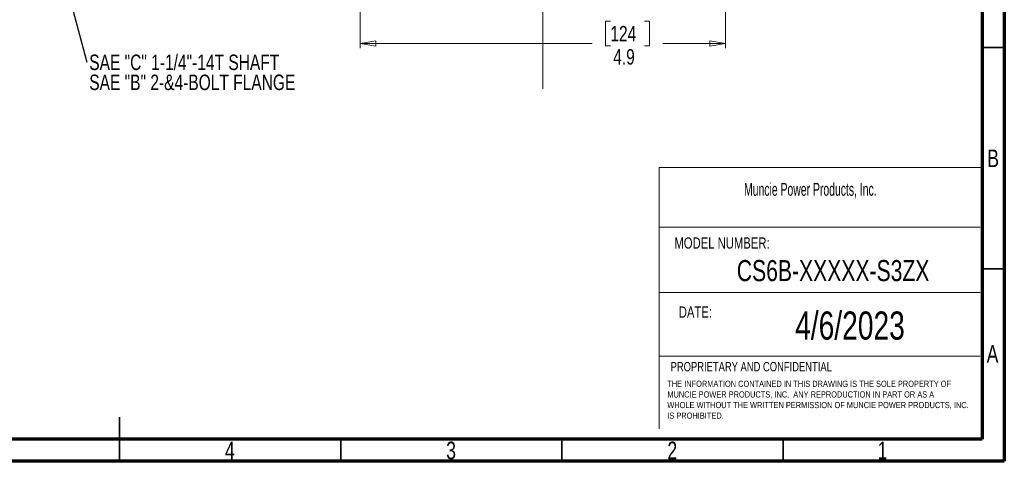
# Model space of a CAD drawing. Header units: inches. Extents: x 0.6 to 16.3, y 0.2 to 11.5.
# Tile 12 of 19: x 7.6 to 16.3, y 0.2 to 4.1. Entities that reach past the tile are written whole.
import ezdxf

# ---------------------------------------------------------------- set-up
doc = ezdxf.new("R2010")
doc.units = ezdxf.units.IN
doc.header["$MEASUREMENT"] = 0
doc.linetypes.add('CENTERX2', pattern=[0.8, 0.5, -0.1, 0.1, -0.1])
doc.styles.add('SLDTEXTSTYLE0', font='TXT', dxfattribs={"width": 0.75})
doc.styles.add('SLDTEXTSTYLE1', font='TXT', dxfattribs={"width": 0.605})
doc.dimstyles.new('SLDDIMSTYLE1', dxfattribs={"dimtxt": 0.137795, "dimasz": 0.14, "dimexe": 0, "dimexo": 0.0625, "dimgap": 0.034449, "dimtad": 0, "dimdec": 1, "dimlfac": 1.5, "dimrnd": 1e-09, "dimzin": 12, "dimdsep": 46, "dimtxsty": 'SLDTEXTSTYLE0', "dimblk1": 'CLOSED', "dimblk2": 'CLOSED', "dimsah": 1, "dimcen": 0.09, "dimadec": 0, "dimazin": 3, "dimtfac": 1, "dimtdec": 1, "dimtofl": 0, "dimtmove": 0, "dimatfit": 3, "dimldrblk": 'CLOSED', "dimfxl": 0, "dimfrac": 2, "dimtolj": 1, "dimtzin": 12, "dimarcsym": 0})
doc.dimstyles.new('SLDDIMSTYLE3', dxfattribs={"dimtxt": 0.18, "dimasz": 0.14, "dimexe": 0, "dimexo": 0.0625, "dimgap": 0, "dimtad": 0, "dimtih": 1, "dimtoh": 1, "dimdec": 0, "dimrnd": 1e-09, "dimzin": 0, "dimdsep": 46, "dimtxsty": 'Standard', "dimsah": 1, "dimcen": 0.09, "dimadec": 0, "dimazin": 0, "dimtfac": 0.14, "dimtdec": 0, "dimtofl": 0, "dimtmove": 0, "dimatfit": 3, "dimfxl": 0, "dimfrac": 2, "dimtolj": 1, "dimtzin": 0, "dimarcsym": 0})

# ---------------------------------------------------------------- blocks, each defined once
blk = doc.blocks.new('SW_NOTE_0')
at = {"color": 0, "linetype": 'Continuous', "lineweight": 0, "char_height": 0.055, "attachment_point": 1, "style": 'SLDTEXTSTYLE0'}
for s, insert in [('THE INFORMATION CONTAINED IN THIS DRAWING IS THE SOLE PROPERTY OF', (0, 0.0709)), ('MUNCIE POWER PRODUCTS, INC.  ANY REPRODUCTION IN PART OR AS A', (0, -0.0235)), ('WHOLE WITHOUT THE WRITTEN PERMISSION OF MUNCIE POWER PRODUCTS, INC.', (0, -0.1178)), ('IS PROHIBITED.', (0, -0.2122))]:
    blk.add_mtext(s, dxfattribs=dict(at, insert=insert))
blk = doc.blocks.new('_Closed')
at = {"color": 0, "linetype": 'ByBlock', "lineweight": -2}
for p, q in [((-1, 0.166667), (0, 0)), ((-1, 0.166667), (-1, -0.166667)), ((0, 0), (-1, -0.166667)), ((0, 0), (-1, 0))]:
    blk.add_line(p, q, dxfattribs=at)
blk = doc.blocks.new('_D_11')
at = {"color": 7, "linetype": 'Continuous', "lineweight": 0}
for p, q in [((10.6055, 4.1984), (10.6055, 3.8728)), ((13.8588, 4.1984), (13.8588, 3.8728)), ((12.8327, 4.1107), (12.7908, 4.1107)), ((12.7908, 4.1107), (12.7908, 3.8919)), ((13.1382, 4.1107), (13.1802, 4.1107)), ((13.1802, 4.1107), (13.1802, 3.8919)), ((10.6055, 3.9122), (12.6699, 3.9122)), ((12.7908, 3.8919), (12.8327, 3.8919)), ((13.1802, 3.8919), (13.1382, 3.8919)), ((13.8588, 3.9122), (13.301, 3.9122))]:
    blk.add_line(p, q, dxfattribs=at)
at = {"color": 7, "linetype": 'Continuous', "lineweight": 18, "xscale": 0.14, "yscale": 0.14, "rotation": 180.0000000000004}
blk.add_blockref('_Closed', (10.6055, 3.9122, 0.2998), dxfattribs=at)
at = {"color": 7, "linetype": 'Continuous', "lineweight": 18, "xscale": 0.14, "yscale": 0.14}
blk.add_blockref('_Closed', (13.8588, 3.9122, 0.2998), dxfattribs=at)
at = {"color": 7, "linetype": 'Continuous', "lineweight": 18, "char_height": 0.1378, "attachment_point": 1, "style": 'SLDTEXTSTYLE0'}
for s, insert in [('124', (12.8327, 4.0695)), ('4.9', (12.8582, 3.8634))]:
    blk.add_mtext(s, dxfattribs=dict(at, insert=insert))
blk = doc.blocks.new('SW_NOTE_0_1')
at = {"color": 0, "linetype": 'Continuous', "lineweight": 0, "char_height": 0.137795, "attachment_point": 1, "style": 'SLDTEXTSTYLE0'}
for s, insert in [('SAE "C" 1-1/4"-14T SHAFT', (0.0207, 0.0666)), ('SAE "B" 2-&4-BOLT FLANGE', (0.0207, -0.1116))]:
    blk.add_mtext(s, dxfattribs=dict(at, insert=insert))

msp = doc.modelspace()

# ---------------------------------------------------------------- linework, layer by layer
at = {"color": 7, "linetype": 'Continuous', "lineweight": 70}
for p, q in [((16.3386, 11.4961), (16.3386, 0.1969)), ((16.1417, 11.2992), (16.1417, 0.3937)), ((16.1417, 0.3937), (0.7874, 0.3937)), ((16.3386, 0.1969), (0.5906, 0.1969))]:
    msp.add_line(p, q, dxfattribs=at)
at = {"color": 7, "linetype": 'CENTERX2', "lineweight": 18}
for p, q in [((12.2322, 3.5085), (12.2322, 9.8057)), ((12.2322, 5.0593), (12.2322, 3.5085))]:
    msp.add_line(p, q, dxfattribs=at)
at = {"color": 7, "linetype": 'Continuous', "lineweight": 35}
for p, q in [((16.1417, 3.878), (16.3386, 3.878)), ((16.1417, 1.9094), (16.3386, 1.9094)), ((8.4646, 0.1969), (8.4646, 0.5906)), ((8.4646, 0.3937), (8.4646, 0.1969)), ((10.4331, 0.3937), (10.4331, 0.1969)), ((12.4016, 0.3937), (12.4016, 0.1969)), ((14.3701, 0.3937), (14.3701, 0.1969))]:
    msp.add_line(p, q, dxfattribs=at)
at = {"color": 7, "linetype": 'Continuous', "lineweight": 18}
for p, q in [((13.2667, 2.8111), (13.2667, 0.4867)), ((13.2667, 2.8111), (16.1417, 2.8111)), ((13.2667, 2.2792), (16.1247, 2.2792)), ((13.2667, 1.6982), (16.1247, 1.6982)), ((13.2667, 1.1321), (16.1247, 1.1321))]:
    msp.add_line(p, q, dxfattribs=at)

# ---------------------------------------------------------------- block references
at = {"color": 7, "linetype": 'Continuous', "lineweight": 0}
for name, p in [('SW_NOTE_0_1', (8.1751, 3.7481)), ('SW_NOTE_0', (13.3397, 0.8426))]:
    msp.add_blockref(name, p, dxfattribs=at)

# ---------------------------------------------------------------- texts
for s, insert, char_height, attachment_point, style in [('B', (16.239, 2.9697), 0.1562, 2, 'SLDTEXTSTYLE0'), ('Muncie Power Products, Inc.', (14.0227, 2.6732), 0.114583, 1, 'SLDTEXTSTYLE1'), ('MODEL NUMBER:', (13.403, 2.1885), 0.1, 1, 'SLDTEXTSTYLE0'), ('CS6B-XXXXX-S3ZX', (14.8151, 1.9867), 0.1875, 2, 'SLDTEXTSTYLE0'), ('DATE:', (13.442, 1.5741), 0.1, 1, 'SLDTEXTSTYLE0'), ('4/6/2023', (14.9653, 1.5293), 0.25, 2, 'SLDTEXTSTYLE0'), ('A', (16.2338, 1.2299), 0.1562, 2, 'SLDTEXTSTYLE0'), ('PROPRIETARY AND CONFIDENTIAL', (13.3691, 1.0802), 0.083333, 1, 'SLDTEXTSTYLE0'), ('4', (9.4472, 0.3713), 0.1562, 2, 'SLDTEXTSTYLE0'), ('3', (11.4157, 0.3713), 0.1562, 2, 'SLDTEXTSTYLE0'), ('2', (13.3843, 0.3713), 0.1562, 2, 'SLDTEXTSTYLE0'), ('1', (15.2543, 0.3713), 0.1562, 2, 'SLDTEXTSTYLE0')]:
    msp.add_mtext(s, dxfattribs=dict(at, insert=insert, char_height=char_height, attachment_point=attachment_point, style=style))

# ---------------------------------------------------------------- dimensions: what is measured, and where the dimension line sits
at = {"color": 7, "linetype": 'Continuous', "lineweight": 18}
dim = msp.add_linear_dim(base=(13.8588, 3.9122), p1=(10.6055, 4.2378), p2=(13.8588, 4.2378), dimstyle='SLDDIMSTYLE1', dxfattribs=at)
dim.commit()
dim.dimension.update_dxf_attribs({"geometry": '_D_11', "text_midpoint": (12.9855, 3.9122), "dimtype": 160})

# ---------------------------------------------------------------- leaders
at = {"color": 7, "linetype": 'Continuous', "lineweight": 0}
msp.add_leader([(7.8967, 4.7726), (8.1751, 3.7481)], dimstyle='SLDDIMSTYLE3', dxfattribs=at)

doc.saveas('drawing.dxf')
